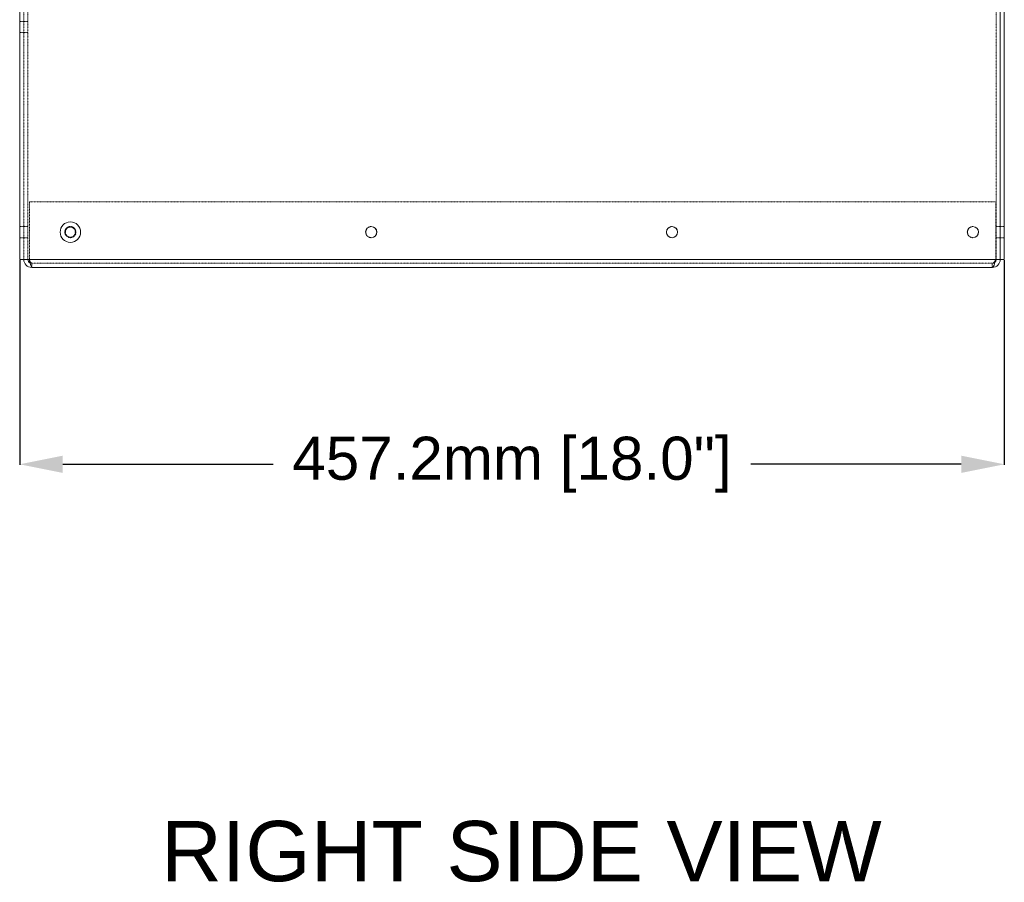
# Model space of a CAD drawing. Header units: inches. Extents: x 2954 to 6480, y 249 to 2776.
# Tile 61 of 105: x 6022 to 6480, y 518 to 919. Entities that reach past the tile are written whole.
import ezdxf
from ezdxf.enums import TextEntityAlignment as Align

# ---------------------------------------------------------------- set-up
doc = ezdxf.new("R2010")
doc.units = ezdxf.units.IN
doc.header["$MEASUREMENT"] = 0
doc.linetypes.add('HIDDEN', pattern=[0.2, 0.1, -0.1])
doc.styles.get("Standard").update_dxf_attribs({"font": 'arial.ttf'})
doc.dimstyles.new('BILLSTYLE', dxfattribs={"dimtxt": 20, "dimasz": 20, "dimexe": 0.25, "dimexo": 0.25, "dimgap": 10, "dimtad": 0, "dimtih": 1, "dimtoh": 1, "dimdec": 1, "dimzin": 4, "dimdsep": 46, "dimtxsty": 'Standard', "dimblk": '_FILLED', "dimcen": 0, "dimadec": 0, "dimazin": 0, "dimtfac": 1, "dimtdec": 1, "dimtofl": 0, "dimtmove": 0, "dimatfit": 3, "dimldrblk": '_FILLED', "dimfxl": 1, "dimtolj": 1, "dimtzin": 4, "dimarcsym": 0})

# ---------------------------------------------------------------- blocks, each defined once
blk = doc.blocks.new('_FILLED')
at = {"color": 0, "linetype": 'ByBlock'}
blk.add_solid([(0, 0), (-1, 0.2), (-1, -0.2)], dxfattribs=at)
blk = doc.blocks.new('*D69')
at = {"color": 0, "lineweight": -2, "transparency": 16777216}
for p, q in [((6022.32, 807.3), (6022.32, 712.17)), ((6479.53, 807.29), (6479.53, 712.17)), ((6042.32, 712.42), (6139.99, 712.42)), ((6459.53, 712.42), (6361.87, 712.42))]:
    blk.add_line(p, q, dxfattribs=at)
at = {"layer": 'DEFPOINTS', "color": 0, "transparency": 16777216}
for p in [(6022.32, 807.55), (6479.53, 807.54), (6022.32, 712.42)]:
    blk.add_point(p, dxfattribs=at)
at = {"color": 0, "lineweight": -2, "transparency": 16777216, "xscale": 20, "yscale": 20, "zscale": 20, "rotation": 180}
blk.add_blockref('_FILLED', (6022.32, 712.42), dxfattribs=at)
at = {"color": 0, "lineweight": -2, "transparency": 16777216, "xscale": 20, "yscale": 20, "zscale": 20}
blk.add_blockref('_FILLED', (6479.53, 712.42), dxfattribs=at)
at = {"color": 0, "transparency": 16777216, "insert": (6250.93, 725.23), "char_height": 20, "attachment_point": 2}
blk.add_mtext('\\A1;457.2mm [18.0"]', dxfattribs=at)

msp = doc.modelspace()

# ---------------------------------------------------------------- linework, layer by layer
at = {"color": 7, "linetype": 'Continuous', "lineweight": 15}
for p, q in [((6479.53, 807.54), (6479.53, 2581.85)), ((6022.32, 807.55), (6022.32, 2577.91)), ((6477.66, 939.37), (6477.66, 807.55)), ((6022.32, 807.55), (6026, 807.55)), ((6024.23, 807.54), (6024.23, 807.55)), ((6024.23, 807.54), (6026.13, 807.54)), ((6477.66, 807.55), (6026, 807.55)), ((6026.13, 807.54), (6026.13, 807.55)), ((6026.83, 807.55), (6026.83, 807.54)), ((6475.56, 807.54), (6475.56, 807.55)), ((6475.74, 807.54), (6475.74, 807.55)), ((6477.64, 807.54), (6477.64, 807.55)), ((6479.53, 807.54), (6477.64, 807.54)), ((6473.96, 803.86), (6027.9, 803.86))]:
    msp.add_line(p, q, dxfattribs=at)
at = {"color": 7, "linetype": 'HIDDEN', "lineweight": 0}
for p, q in [((6024.22, 807.55), (6024.22, 2577.91)), ((6024.23, 807.55), (6024.23, 943.56)), ((6026.13, 807.55), (6026.13, 943.56)), ((6475.74, 807.55), (6475.74, 939.37)), ((6477.64, 807.55), (6477.64, 939.37)), ((6024.22, 918.08), (6022.32, 918.08)), ((6026.13, 918.07), (6024.23, 918.07)), ((6022.32, 912.92), (6024.22, 912.92)), ((6024.23, 912.92), (6026.13, 912.92)), ((6026.83, 834.33), (6026.83, 807.55)), ((6475.56, 834.33), (6026.83, 834.33)), ((6475.56, 807.55), (6475.56, 834.33)), ((6024.22, 822.83), (6022.32, 822.83)), ((6026.13, 822.82), (6024.23, 822.82)), ((6477.64, 822.83), (6475.74, 822.83)), ((6479.53, 822.82), (6477.64, 822.82)), ((6022.32, 817.67), (6024.22, 817.67)), ((6024.23, 817.67), (6026.13, 817.67)), ((6475.74, 817.67), (6477.64, 817.67)), ((6477.64, 817.66), (6479.53, 817.66)), ((6473.96, 805.76), (6027.9, 805.76)), ((6027.9, 805.76), (6027.9, 803.86)), ((6473.96, 805.76), (6473.96, 803.86))]:
    msp.add_line(p, q, dxfattribs=at)
at = {"color": 7, "linetype": 'HIDDEN', "lineweight": 0, "flags": 128}
msp.add_lwpolyline([(6027.14, 805.94), (6027.68, 805.77), (6027.9, 805.76)], dxfattribs=at)
at = {"color": 7, "linetype": 'Continuous', "lineweight": 15, "flags": 128}
for points in [[(6473.96, 803.86), (6474.36, 804.14), (6474.76, 804.94), (6475.16, 806.13), (6475.56, 807.54)], [(6475.74, 807.54), (6475.57, 806.77), (6475.21, 806.29)]]:
    msp.add_lwpolyline(points, dxfattribs=at)
at = {"color": 7, "linetype": 'Continuous', "lineweight": 15}
for centre, radius in [((6045.86, 820.25), 4.76), ((6185.56, 820.25), 2.58), ((6325.26, 820.25), 2.58), ((6464.96, 820.25), 2.58)]:
    msp.add_circle(centre, radius, dxfattribs=at)
at = {"color": 7, "linetype": 'HIDDEN', "lineweight": 0}
for centre, radius in [((6045.84, 820.25), 2.58), ((6045.86, 820.25), 2.58), ((6045.86, 820.25), 2.32)]:
    msp.add_circle(centre, radius, dxfattribs=at)
for centre, radius, start, end in [((6185.54, 820.25), 2.58, 89.7182, 270), ((6325.24, 820.25), 2.58, 89.7179, 270), ((6464.94, 820.25), 2.58, 89.7169, 270), ((6029.6, 807.99), 2.8, 189.3001, 232.8212), ((6472.73, 808.48), 2.99, 294.4481, 341.6418), ((6474.07, 807.23), 1.48, 265.7765, 320.3056)]:
    msp.add_arc(centre, radius, start, end, dxfattribs=at)
at = {"color": 7, "linetype": 'Continuous', "lineweight": 15}
for centre, radius, start, end in [((6185.54, 820.25), 2.58, 270, 0), ((6185.54, 820.25), 2.58, 0, 89.7182), ((6325.24, 820.25), 2.58, 270, 0), ((6325.24, 820.25), 2.58, 0, 89.7179), ((6464.94, 820.25), 2.58, 270, 0), ((6464.94, 820.25), 2.58, 0, 89.7169), ((6027.9, 807.54), 3.68, 180, 270), ((6027.76, 807.46), 1.63, 177.1319, 247.942), ((6034.73, 807.84), 7.9, 182.2178, 210.2712), ((6473.96, 807.54), 3.68, 270, 0)]:
    msp.add_arc(centre, radius, start, end, dxfattribs=at)

# ---------------------------------------------------------------- texts
msp.add_text('%%URIGHT SIDE VIEW', height=28).set_placement((6255.28, 518.77), align=Align.CENTER)

# ---------------------------------------------------------------- dimensions: what is measured, and where the dimension line sits
dim = msp.add_linear_dim(base=(6022.32, 712.42), p1=(6479.53, 807.54), p2=(6022.32, 807.55), dimstyle='BILLSTYLE', override={"dimpost": 'mm'})
dim.commit()
dim.dimension.update_dxf_attribs({"geometry": '*D69', "text_midpoint": (6250.93, 712.42), "dimtype": 160})

doc.saveas('drawing.dxf')
